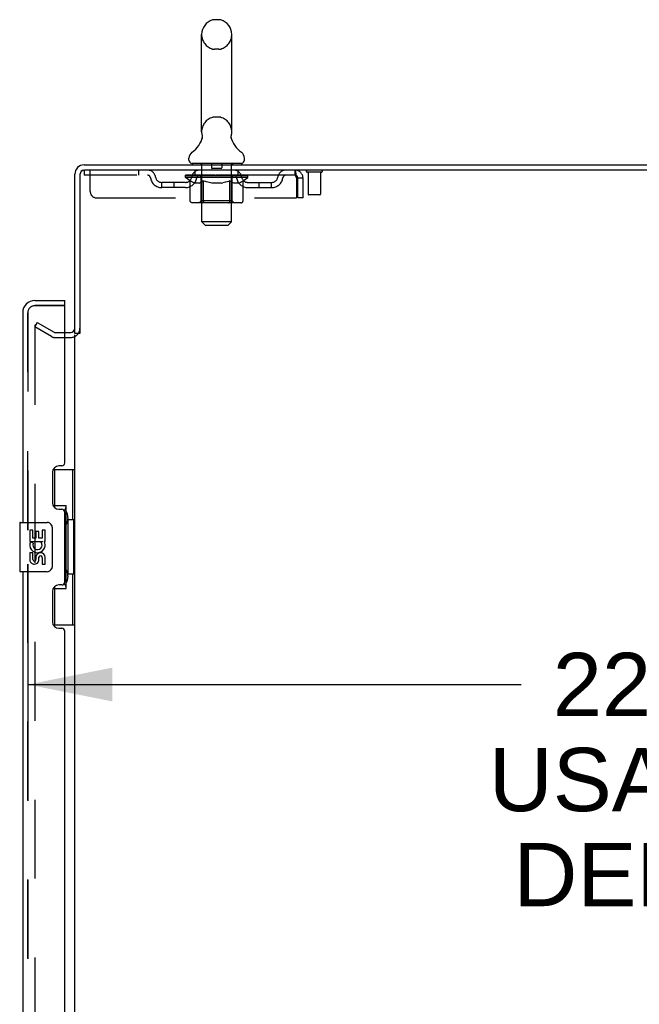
# Model space of a CAD drawing. Header units: inches. Extents: x 0 to 291, y 0 to 188.
# Tile 90 of 94: x 155 to 167, y 120 to 140. Entities that reach past the tile are written whole.
import ezdxf

# ---------------------------------------------------------------- set-up
doc = ezdxf.new("R2010")
doc.units = ezdxf.units.IN
doc.header["$LTSCALE"] = 16.01262
doc.header["$MEASUREMENT"] = 0
doc.linetypes.add('HIDDEN', pattern=[0.2, 0.1, -0.1])
doc.layers.get('0').update_dxf_attribs({"linetype": 'CONTINUOUS'})
for name, color, linetype in [('DEFAULT_2', 8, 'HIDDEN'), ('DIMENSIONS', 7, 'CONTINUOUS'), ('MASTER_DOOR_ASSEMBLY', 7, 'CONTINUOUS'), ('SLAVE_DOOR_ASSEMBLY', 7, 'CONTINUOUS')]:
    doc.layers.add(name, color=color, linetype=linetype)
doc.styles.get("Standard").update_dxf_attribs({"font": 'arial.ttf'})
doc.dimstyles.new('DIMSTYLE_1', dxfattribs={"dimtxt": 1.284435, "dimasz": 1.71258, "dimexe": 0.09, "dimexo": 0.07, "dimgap": 0.0375, "dimtad": 0, "dimtih": 1, "dimtoh": 1, "dimzin": 4, "dimdsep": 46, "dimtxsty": 'Standard', "dimblk": '_FILLED', "dimblk1": '_FILLED', "dimblk2": '_FILLED', "dimcen": 0.09, "dimadec": 3, "dimazin": 1, "dimtfac": 1, "dimtdec": 3, "dimtofl": 0, "dimtmove": 0, "dimatfit": 3, "dimldrblk": '_FILLED', "dimfxl": 0, "dimtolj": 1, "dimtzin": 4, "dimarcsym": 0})

# ---------------------------------------------------------------- blocks, each defined once
blk = doc.blocks.new('_FILLED')
at = {"color": 0, "linetype": 'ByBlock'}
blk.add_solid([(0, 0), (-1, 0.2), (-1, -0.2)], dxfattribs=at)
blk = doc.blocks.new('*D14')
at = {"layer": 'DIMENSIONS', "color": 2, "linetype": 'Continuous'}
for p, q in [((177.644, 130.633), (177.644, 124.628)), ((155.019, 127.758), (155.019, 124.628)), ((155.019, 126.169), (165.018, 126.169)), ((177.644, 126.169), (170.79, 126.169))]:
    blk.add_line(p, q, dxfattribs=at)
at = {"layer": 'DIMENSIONS', "color": 2, "linetype": 'Continuous', "xscale": 1.7125797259, "yscale": 1.7125797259, "zscale": 1.7125797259, "rotation": 180}
blk.add_blockref('_FILLED', (155.019, 126.169), dxfattribs=at)
at = {"layer": 'DIMENSIONS', "color": 2, "linetype": 'Continuous', "xscale": 1.7125797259, "yscale": 1.7125797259, "zscale": 1.7125797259}
blk.add_blockref('_FILLED', (177.644, 126.169), dxfattribs=at)
at = {"layer": 'DIMENSIONS', "color": 2, "linetype": 'Continuous', "insert": (167.904, 126.812), "char_height": 1.2844, "width": 7.06678, "attachment_point": 2, "line_spacing_factor": 0.9}
blk.add_mtext('22.63\\PUSABLE\\PDEPTH', dxfattribs=at)

msp = doc.modelspace()

# ---------------------------------------------------------------- linework, layer by layer
at = {"color": 7, "linetype": 'Continuous'}
for p, q in [((158.892, 139.652), (158.804, 139.652)), ((158.542, 137.377), (158.542, 139.352)), ((159.154, 137.377), (159.154, 139.352)), ((158.548, 137.234), (158.547, 137.229)), ((159.142, 137.283), (159.143, 137.288)), ((159.142, 137.278), (159.142, 137.283)), ((159.142, 137.273), (159.142, 137.278)), ((159.142, 137.268), (159.142, 137.273)), ((159.142, 137.263), (159.142, 137.268)), ((159.143, 137.258), (159.142, 137.263)), ((159.143, 137.293), (159.144, 137.298)), ((159.143, 137.288), (159.143, 137.293)), ((159.144, 137.253), (159.143, 137.258)), ((159.144, 137.248), (159.144, 137.253)), ((159.145, 137.244), (159.144, 137.248)), ((159.145, 137.303), (159.146, 137.307)), ((159.146, 137.24), (159.145, 137.244)), ((158.285, 136.806), (158.285, 136.845)), ((159.41, 136.806), (159.41, 136.845)), ((158.348, 136.737), (158.348, 136.707)), ((159.348, 136.737), (158.348, 136.737)), ((159.348, 136.737), (159.348, 136.707)), ((156.077, 133.29), (155.973, 133.29))]:
    msp.add_line(p, q, dxfattribs=at)
at = {"color": 3, "linetype": 'Continuous'}
for p, q in [((156.162, 136.707), (179.921, 136.707)), ((179.973, 136.603), (156.167, 136.603)), ((155.973, 133.29), (155.973, 136.518)), ((156.077, 136.513), (156.077, 133.289)), ((155.973, 60.155), (155.973, 133.259))]:
    msp.add_line(p, q, dxfattribs=at)
at = {"color": 7, "linetype": 'Continuous'}
for points in [[(158.55, 137.307), (158.551, 137.303), (158.552, 137.298), (158.553, 137.293), (158.553, 137.288), (158.553, 137.283), (158.554, 137.278), (158.554, 137.273), (158.554, 137.268), (158.553, 137.263), (158.553, 137.258), (158.552, 137.253), (158.551, 137.249), (158.55, 137.244), (158.549, 137.239), (158.548, 137.234)], [(159.144, 137.298), (159.145, 137.303), (159.146, 137.307)]]:
    msp.add_lwpolyline(points, dxfattribs=at)
for centre, radius, start, end in [((158.848, 139.352), 0.306, 105.6303, 180), ((158.804, 139.508), 0.144, 90, 105.6303), ((158.892, 139.508), 0.144, 74.3697, 90), ((158.848, 139.352), 0.306, 0, 74.3697), ((158.05, 137.393), 0.523, 304.6624, 347.2389), ((158.848, 137.377), 0.306, 180, 193.2053), ((159.646, 137.393), 0.523, 192.7611, 235.3376), ((158.848, 137.377), 0.306, 346.7947, 360), ((158.429, 136.845), 0.144, 124.6624, 180), ((158.354, 136.806), 0.069, 180, 265), ((159.341, 136.806), 0.069, 275, 360), ((159.267, 136.845), 0.144, 360, 55.3376), ((156.162, 136.518), 0.085, 97.5, 172.5)]:
    msp.add_arc(centre, radius, start, end, dxfattribs=at)
at = {"color": 3, "linetype": 'Continuous'}
for centre, radius, start, end in [((156.162, 136.518), 0.189, 90, 180), ((156.167, 136.513), 0.09, 90, 180), ((155.888, 133.396), 0.085, 270, 360)]:
    msp.add_arc(centre, radius, start, end, dxfattribs=at)
at = {"layer": 'DEFAULT_2', "color": 8, "linetype": 'HIDDEN'}
for p, q in [((158.892, 139.052), (158.804, 139.052)), ((158.892, 137.677), (158.804, 137.677)), ((156.16, 136.603), (156.16, 136.499)), ((156.16, 136.603), (156.167, 136.603)), ((156.285, 136.165), (156.285, 136.603)), ((157.26, 136.603), (157.26, 136.499)), ((158.41, 136.499), (158.41, 136.603)), ((158.528, 136.737), (158.528, 136.707)), ((158.548, 135.556), (158.548, 136.707)), ((158.743, 136.727), (158.743, 136.647)), ((158.943, 136.637), (158.753, 136.637)), ((158.953, 136.727), (158.953, 136.647)), ((159.148, 135.556), (159.148, 136.707)), ((159.168, 136.737), (159.168, 136.707)), ((159.285, 136.499), (159.285, 136.603)), ((160.431, 136.603), (160.431, 136.499)), ((160.433, 136.602), (160.431, 136.603)), ((160.431, 136.499), (156.16, 136.499)), ((158.215, 136.452), (158.215, 136.492)), ((158.215, 136.492), (158.521, 136.492)), ((158.311, 136.384), (158.215, 136.452)), ((159.481, 136.452), (158.215, 136.452)), ((158.216, 136.492), (158.216, 136.496)), ((158.336, 136.495), (158.216, 136.496)), ((158.224, 136.492), (158.224, 136.499)), ((158.233, 136.489), (158.233, 136.492)), ((158.233, 136.489), (159.463, 136.489)), ((158.242, 136.489), (158.242, 136.492)), ((158.243, 136.489), (158.243, 136.492)), ((158.253, 136.492), (158.253, 136.499)), ((158.269, 136.489), (158.269, 136.492)), ((158.271, 136.489), (158.271, 136.492)), ((158.299, 136.492), (158.299, 136.499)), ((158.311, 135.977), (158.311, 136.384)), ((158.311, 136.384), (158.326, 136.374)), ((158.314, 136.489), (158.314, 136.492)), ((158.317, 136.489), (158.317, 136.492)), ((158.336, 136.492), (158.336, 136.495)), ((158.363, 136.492), (158.363, 136.499)), ((158.364, 136.489), (158.364, 136.492)), ((158.365, 136.489), (158.365, 136.492)), ((158.368, 136.489), (158.368, 136.492)), ((158.375, 136.489), (158.375, 136.492)), ((158.375, 136.489), (158.375, 136.492)), ((158.378, 136.489), (158.378, 136.492)), ((158.382, 136.489), (158.382, 136.493)), ((158.386, 136.489), (158.386, 136.492)), ((158.4, 136.489), (158.4, 136.492)), ((158.419, 136.489), (158.419, 136.494)), ((158.419, 136.489), (158.419, 136.492)), ((158.439, 136.489), (158.439, 136.492)), ((158.441, 136.492), (158.441, 136.499)), ((158.45, 136.489), (158.45, 136.492)), ((158.455, 136.489), (158.455, 136.492)), ((158.464, 136.489), (158.464, 136.492)), ((158.475, 136.489), (158.475, 136.496)), ((158.491, 136.489), (158.491, 136.492)), ((158.494, 136.489), (158.494, 136.492)), ((158.521, 136.489), (158.521, 136.492)), ((158.588, 136.492), (158.526, 136.492)), ((158.531, 136.492), (158.531, 136.499)), ((158.535, 135.98), (158.535, 136.449)), ((158.538, 136.489), (158.538, 136.492)), ((158.543, 136.489), (158.543, 136.492)), ((158.549, 136.489), (158.549, 136.497)), ((158.553, 136.489), (158.553, 136.492)), ((158.564, 136.489), (158.564, 136.492)), ((158.588, 136.489), (158.588, 136.492)), ((158.663, 136.492), (158.604, 136.492)), ((158.624, 136.489), (158.624, 136.492)), ((158.631, 136.492), (158.631, 136.499)), ((158.635, 136.489), (158.635, 136.492)), ((158.637, 136.489), (158.637, 136.498)), ((158.64, 136.489), (158.64, 136.492)), ((158.648, 136.489), (158.648, 136.492)), ((158.663, 136.489), (158.663, 136.492)), ((158.743, 136.492), (158.689, 136.492)), ((158.702, 136.489), (158.702, 136.492)), ((158.733, 136.492), (158.848, 136.499)), ((158.738, 136.492), (158.738, 136.499)), ((158.738, 136.498), (158.738, 136.499)), ((158.738, 136.492), (158.738, 136.498)), ((158.738, 136.489), (158.738, 136.492)), ((158.742, 136.489), (158.742, 136.492)), ((158.743, 136.489), (158.743, 136.492)), ((158.744, 136.489), (158.744, 136.492)), ((158.827, 136.492), (158.779, 136.492)), ((158.784, 136.489), (158.784, 136.492)), ((158.827, 136.489), (158.827, 136.492)), ((158.845, 136.492), (158.845, 136.492)), ((158.845, 136.489), (158.845, 136.492)), ((158.845, 136.489), (158.845, 136.492)), ((158.848, 136.492), (158.848, 136.499)), ((158.848, 136.499), (158.962, 136.492)), ((158.85, 136.489), (158.85, 136.492)), ((158.85, 136.492), (158.851, 136.492)), ((158.851, 136.489), (158.851, 136.492)), ((158.869, 136.489), (158.869, 136.492)), ((158.869, 136.492), (158.917, 136.492)), ((158.911, 136.489), (158.911, 136.492)), ((158.952, 136.489), (158.952, 136.492)), ((158.952, 136.489), (158.952, 136.492)), ((158.952, 136.492), (159.007, 136.492)), ((158.953, 136.489), (158.953, 136.492)), ((158.957, 136.498), (158.958, 136.499)), ((158.957, 136.492), (158.957, 136.498)), ((158.957, 136.489), (158.957, 136.492)), ((158.958, 136.492), (158.958, 136.499)), ((158.994, 136.489), (158.994, 136.492)), ((159.033, 136.489), (159.033, 136.492)), ((159.033, 136.492), (159.092, 136.492)), ((159.048, 136.489), (159.048, 136.492)), ((159.056, 136.489), (159.056, 136.492)), ((159.058, 136.489), (159.058, 136.498)), ((159.061, 136.489), (159.061, 136.492)), ((159.064, 136.492), (159.064, 136.499)), ((159.072, 136.489), (159.072, 136.492)), ((159.108, 136.489), (159.108, 136.492)), ((159.108, 136.492), (159.17, 136.492)), ((159.132, 136.489), (159.132, 136.492)), ((159.143, 136.489), (159.143, 136.492)), ((159.147, 136.489), (159.147, 136.497)), ((159.153, 136.489), (159.153, 136.492)), ((159.158, 136.489), (159.158, 136.492)), ((159.161, 135.98), (159.161, 136.449)), ((159.164, 136.492), (159.164, 136.499)), ((159.175, 136.489), (159.175, 136.492)), ((159.175, 136.492), (159.376, 136.492)), ((159.202, 136.489), (159.202, 136.492)), ((159.205, 136.489), (159.205, 136.492)), ((159.221, 136.489), (159.221, 136.496)), ((159.232, 136.489), (159.232, 136.492)), ((159.241, 136.489), (159.241, 136.492)), ((159.245, 136.489), (159.245, 136.492)), ((159.255, 136.492), (159.255, 136.499)), ((159.256, 136.489), (159.256, 136.492)), ((159.277, 136.489), (159.277, 136.494)), ((159.277, 136.489), (159.277, 136.492)), ((159.295, 136.489), (159.295, 136.492)), ((159.31, 136.489), (159.31, 136.492)), ((159.314, 136.489), (159.314, 136.493)), ((159.317, 136.489), (159.317, 136.492)), ((159.321, 136.489), (159.321, 136.492)), ((159.321, 136.489), (159.321, 136.492)), ((159.328, 136.489), (159.328, 136.492)), ((159.331, 136.489), (159.331, 136.492)), ((159.332, 136.489), (159.332, 136.492)), ((159.333, 136.492), (159.333, 136.499)), ((159.379, 136.489), (159.379, 136.492)), ((159.382, 136.489), (159.382, 136.492)), ((159.382, 136.382), (159.481, 136.452)), ((159.396, 136.492), (159.396, 136.499)), ((159.425, 136.489), (159.425, 136.492)), ((159.427, 136.489), (159.427, 136.492)), ((159.443, 136.492), (159.443, 136.499)), ((159.453, 136.489), (159.453, 136.492)), ((159.454, 136.489), (159.454, 136.492)), ((159.463, 136.489), (159.463, 136.492)), ((159.472, 136.492), (159.472, 136.499)), ((159.481, 136.452), (159.481, 136.499)), ((160.459, 136.45), (160.464, 136.436)), ((160.464, 136.436), (160.464, 136.04)), ((160.494, 136.04), (160.494, 136.436)), ((160.598, 136.436), (160.494, 136.436)), ((160.598, 136.04), (160.598, 136.436)), ((160.969, 136.56), (160.685, 136.56)), ((160.703, 136.56), (160.703, 136.113)), ((160.951, 136.56), (160.951, 136.113)), ((157.733, 136.248), (157.733, 136.352)), ((158.216, 136.352), (157.733, 136.352)), ((158.216, 136.248), (157.733, 136.248)), ((157.983, 136.248), (157.983, 136.352)), ((158.341, 136.365), (158.326, 136.374)), ((158.356, 136.357), (158.341, 136.365)), ((158.37, 136.35), (158.355, 136.357)), ((158.384, 136.345), (158.37, 136.351)), ((158.399, 136.34), (158.384, 136.345)), ((158.492, 136.34), (158.399, 136.34)), ((158.492, 136.34), (158.507, 136.345)), ((158.521, 136.35), (158.507, 136.345)), ((158.535, 136.357), (158.521, 136.35)), ((158.55, 136.365), (158.535, 136.357)), ((158.564, 136.374), (158.549, 136.365)), ((158.579, 136.384), (158.564, 136.374)), ((158.579, 135.977), (158.579, 136.384)), ((158.579, 136.384), (158.608, 136.374)), ((158.637, 136.365), (158.608, 136.374)), ((158.665, 136.357), (158.637, 136.365)), ((158.693, 136.351), (158.665, 136.357)), ((158.721, 136.345), (158.693, 136.351)), ((158.749, 136.34), (158.721, 136.345)), ((158.947, 136.34), (158.749, 136.34)), ((158.947, 136.34), (158.974, 136.345)), ((159.002, 136.35), (158.974, 136.345)), ((159.03, 136.357), (159.002, 136.35)), ((159.058, 136.365), (159.029, 136.357)), ((159.086, 136.373), (159.057, 136.365)), ((159.114, 136.383), (159.085, 136.373)), ((159.114, 135.977), (159.114, 136.383)), ((159.114, 136.383), (159.128, 136.373)), ((159.142, 136.365), (159.128, 136.373)), ((159.156, 136.357), (159.142, 136.365)), ((159.17, 136.351), (159.156, 136.357)), ((159.183, 136.345), (159.169, 136.351)), ((159.196, 136.34), (159.183, 136.345)), ((159.3, 136.34), (159.196, 136.34)), ((159.3, 136.34), (159.314, 136.345)), ((159.327, 136.351), (159.314, 136.345)), ((159.341, 136.357), (159.327, 136.35)), ((159.354, 136.365), (159.34, 136.357)), ((159.368, 136.373), (159.354, 136.364)), ((159.382, 136.382), (159.368, 136.373)), ((159.382, 135.977), (159.382, 136.382)), ((159.479, 136.352), (159.962, 136.352)), ((159.479, 136.248), (159.962, 136.248)), ((159.712, 136.248), (159.712, 136.352)), ((159.962, 136.248), (159.962, 136.352)), ((156.41, 136.04), (160.464, 136.04)), ((160.598, 136.04), (160.494, 136.04)), ((160.941, 136.103), (160.713, 136.103)), ((159.339, 135.94), (158.354, 135.94)), ((158.535, 135.98), (158.495, 135.94)), ((159.161, 135.98), (158.535, 135.98)), ((159.098, 135.941), (159.1, 135.943)), ((159.1, 135.943), (159.103, 135.945)), ((159.103, 135.945), (159.105, 135.947)), ((159.109, 135.954), (159.111, 135.958)), ((159.111, 135.958), (159.112, 135.962)), ((159.161, 135.98), (159.2, 135.94)), ((158.617, 135.487), (158.548, 135.556)), ((159.148, 135.556), (158.548, 135.556)), ((158.617, 135.487), (159.079, 135.487)), ((159.079, 135.487), (159.148, 135.556)), ((155.212, 133.511), (155.16, 133.421)), ((155.16, 133.441), (155.16, 59.972)), ((155.5, 133.225), (155.16, 133.421)), ((155.212, 133.511), (155.552, 133.315)), ((155.569, 133.311), (155.888, 133.311)), ((155.569, 133.207), (155.888, 133.207))]:
    msp.add_line(p, q, dxfattribs=at)
for points in [[(160.433, 136.602), (160.436, 136.598), (160.438, 136.593), (160.44, 136.586), (160.443, 136.577), (160.445, 136.566), (160.447, 136.554), (160.45, 136.54), (160.452, 136.524), (160.454, 136.508), (160.457, 136.491), (160.459, 136.473), (160.462, 136.454), (160.464, 136.436)], [(160.438, 136.495), (160.436, 136.497), (160.433, 136.498), (160.431, 136.499)], [(160.438, 136.495), (160.44, 136.492), (160.443, 136.489), (160.445, 136.485), (160.447, 136.48), (160.45, 136.475), (160.452, 136.469), (160.454, 136.463), (160.457, 136.456), (160.459, 136.45)], [(158.354, 135.94), (158.349, 135.941), (158.344, 135.941), (158.339, 135.943), (158.334, 135.945), (158.329, 135.947), (158.325, 135.95), (158.321, 135.954), (158.318, 135.958), (158.315, 135.962), (158.313, 135.967), (158.312, 135.972), (158.311, 135.977)], [(158.6, 135.94), (158.598, 135.941), (158.595, 135.941), (158.593, 135.943), (158.59, 135.945), (158.588, 135.947), (158.586, 135.95), (158.584, 135.954), (158.582, 135.958), (158.581, 135.962), (158.58, 135.967), (158.579, 135.972), (158.579, 135.977)], [(159.093, 135.94), (159.095, 135.941), (159.098, 135.941)], [(159.105, 135.947), (159.107, 135.95), (159.109, 135.954)], [(159.112, 135.962), (159.113, 135.967), (159.114, 135.972), (159.114, 135.977)], [(159.113, 135.967), (159.114, 135.972), (159.114, 135.977)], [(159.339, 135.94), (159.344, 135.941), (159.349, 135.941), (159.354, 135.943), (159.359, 135.945), (159.364, 135.947), (159.368, 135.95), (159.372, 135.954), (159.375, 135.958), (159.378, 135.962), (159.38, 135.967), (159.381, 135.972), (159.382, 135.977)], [(155.178, 133.461), (155.176, 133.461), (155.174, 133.461), (155.172, 133.46), (155.17, 133.459), (155.169, 133.458), (155.167, 133.457), (155.165, 133.455), (155.164, 133.454), (155.163, 133.452), (155.162, 133.45), (155.161, 133.448), (155.161, 133.446), (155.16, 133.443), (155.16, 133.441)], [(155.185, 133.459), (155.184, 133.46), (155.182, 133.46), (155.18, 133.461), (155.178, 133.461), (155.178, 133.461)]]:
    msp.add_lwpolyline(points, dxfattribs=at)
for centre, radius, start, end in [((158.848, 139.352), 0.306, 180, 254.3697), ((158.848, 139.352), 0.306, 285.6303, 360), ((158.804, 139.196), 0.144, 254.3697, 270), ((158.892, 139.196), 0.144, 270, 285.6303), ((158.848, 137.377), 0.306, 105.6303, 180), ((158.804, 137.533), 0.144, 90, 105.6303), ((158.892, 137.533), 0.144, 74.3697, 90), ((158.848, 137.377), 0.306, 0, 74.3697), ((157.444, 136.436), 0.167, 8.0716, 90), ((158.505, 136.436), 0.167, 90, 171.9284), ((158.354, 136.806), 0.069, 265, 270), ((158.518, 136.707), 0.03, 0, 90), ((158.733, 136.727), 0.01, 0, 90), ((158.753, 136.647), 0.01, 180, 270), ((158.943, 136.647), 0.01, 270, 360), ((158.963, 136.727), 0.01, 90, 180), ((159.178, 136.707), 0.03, 90, 180), ((159.19, 136.436), 0.167, 8.0716, 90), ((159.341, 136.806), 0.069, 270, 275), ((160.252, 136.436), 0.167, 90, 171.9284), ((160.431, 136.436), 0.167, 0, 90), ((160.685, 136.581), 0.0215, 90, 270), ((160.969, 136.581), 0.0215, 270, 90), ((157.445, 136.436), 0.0625, 7.9863, 90), ((157.733, 136.477), 0.229, 187.9863, 270), ((157.733, 136.477), 0.125, 188.0716, 270), ((158.216, 136.477), 0.125, 270, 351.9284), ((158.216, 136.477), 0.229, 270, 352.0137), ((158.505, 136.436), 0.0625, 90, 172.0137), ((158.495, 136.449), 0.0398, 0, 90), ((159.2, 136.449), 0.0398, 90, 180), ((159.191, 136.436), 0.0625, 7.9863, 90), ((159.479, 136.477), 0.229, 187.9863, 270), ((159.479, 136.477), 0.125, 188.0716, 270), ((159.962, 136.477), 0.125, 270, 351.9284), ((159.962, 136.477), 0.229, 270, 352.0137), ((160.251, 136.436), 0.0625, 90, 172.0137), ((160.431, 136.436), 0.063, 0, 90), ((156.41, 136.165), 0.125, 180, 270), ((160.713, 136.113), 0.01, 180, 270), ((160.941, 136.113), 0.01, 270, 360), ((155.888, 133.396), 0.189, 270, 360), ((155.569, 133.344), 0.137, 240, 270), ((155.569, 133.344), 0.033, 240, 270)]:
    msp.add_arc(centre, radius, start, end, dxfattribs=at)
for centre, major_axis, ratio, start_param, end_param in [((158.848, 136.499), (0.633, 0.007), 0.05963, 9.249616, 9.431313), ((158.848, 136.499), (0.633, 0), 0.060556, -3.083241, -2.96706), ((158.848, 136.499), (0.633, 0.013), 0.05688, 2.791345, 2.965878), ((158.239, 136.487), (0.198, -0.002), 0.05963, 0.605815, 1.645666), ((158.17, 136.487), (0.198, 0.002), 0.05963, 0.25549, 1.295341), ((158.848, 136.499), (0.633, -0.007), 0.05963, -2.96643, -2.791898), ((158.17, 136.48), (0.198, 0.004), 0.05688, 1.20151, 1.294789), ((158.239, 136.48), (0.198, 0), 0.060556, 1.551758, 1.645036), ((158.195, 136.48), (0.198, 0.002), 0.05963, 1.170259, 1.376596), ((158.24, 136.482), (0.164, 0.002), 0.05963, 1.065228, 1.614276), ((158.22, 136.482), (0.164, 0.003), 0.05688, 0.890143, 1.43919), ((158.278, 136.482), (0.164, 0), 0.060556, 1.240391, 1.789438), ((158.848, 136.499), (0.633, 0.019), 0.052395, 2.616403, 2.790936), ((158.302, 136.487), (0.198, -0.004), 0.05688, 0.7809, 1.820751), ((158.167, 136.487), (0.198, 0.004), 0.05688, 0.080405, 1.120256), ((158.848, 136.499), (0.633, -0.013), 0.05688, -2.791345, -2.616812), ((158.167, 136.48), (0.198, 0.006), 0.052395, 1.026568, 1.119847), ((158.302, 136.48), (0.198, -0.002), 0.05963, 1.72692, 1.820198), ((158.22, 136.482), (0.164, 0.005), 0.052395, 0.715201, 1.264248), ((158.334, 136.482), (0.164, -0.002), 0.05963, 1.415553, 1.9646), ((158.848, 136.499), (0.633, 0.025), 0.046319, 2.441654, 2.616187), ((158.381, 136.487), (0.198, -0.006), 0.052395, 0.955842, 1.995693), ((158.184, 136.487), (0.198, 0.006), 0.052395, -0.094537, 0.945314), ((158.848, 136.499), (0.633, -0.019), 0.052395, -2.616403, -2.44187), ((158.184, 136.48), (0.198, 0.008), 0.046319, 0.851819, 0.945098), ((158.381, 136.48), (0.198, -0.004), 0.05688, 1.902006, 1.995284), ((158.238, 136.482), (0.164, 0.006), 0.046319, 0.540452, 1.089499), ((158.405, 136.482), (0.164, -0.003), 0.05688, 1.590638, 2.139686), ((158.195, 136.487), (0.198, 0), 0.060556, 0.430652, 0.777569), ((158.848, 136.499), (0.633, 0.029), 0.038841, 2.267123, 2.441656), ((158.474, 136.487), (0.198, -0.008), 0.046319, 1.130591, 2.170442), ((158.848, 136.499), (0.633, -0.025), 0.046319, -2.441654, -2.267121), ((158.221, 136.487), (0.198, 0.008), 0.046319, -0.269286, 0.770565), ((158.221, 136.48), (0.198, 0.009), 0.038841, 0.677289, 0.770567), ((158.474, 136.48), (0.198, -0.006), 0.052395, 2.076947, 2.170226), ((158.275, 136.482), (0.164, 0.008), 0.038841, 0.365921, 0.914969), ((158.49, 136.482), (0.164, -0.005), 0.052395, 1.76558, 2.314627), ((158.848, 136.499), (0.633, 0.033), 0.030195, 2.09281, 2.267343), ((158.579, 136.487), (0.198, -0.009), 0.038841, 1.305122, 2.344973), ((158.848, 136.499), (0.633, -0.029), 0.038841, -2.267123, -2.092591), ((158.277, 136.487), (0.198, 0.009), 0.038841, -0.443817, 0.596034), ((158.277, 136.48), (0.198, 0.01), 0.030195, 0.502975, 0.596254), ((158.579, 136.48), (0.198, -0.008), 0.046319, 2.251696, 2.344975), ((158.329, 136.482), (0.164, 0.009), 0.030195, 0.191608, 0.740655), ((158.585, 136.482), (0.164, -0.006), 0.046319, 1.940329, 2.489376), ((158.351, 136.487), (0.198, 0.01), 0.030195, -0.61813, 0.421721), ((158.848, 136.499), (0.633, 0.036), 0.020645, 1.918687, 2.09322), ((158.692, 136.487), (0.198, -0.01), 0.030195, 1.479435, 2.519286), ((158.848, 136.499), (0.633, -0.033), 0.030195, -2.09281, -1.918277), ((158.351, 136.48), (0.198, 0.011), 0.020645, 0.328852, 0.422131), ((158.692, 136.48), (0.198, -0.009), 0.038841, 2.426227, 2.519505), ((158.4, 136.482), (0.164, 0.009), 0.020645, 0.017485, 0.566532), ((158.688, 136.482), (0.164, -0.008), 0.038841, 2.11486, 2.663907), ((158.439, 136.487), (0.198, 0.011), 0.020645, -0.792253, 0.247598), ((158.848, 136.499), (0.633, 0.038), 0.010478, 1.744704, 1.919237), ((158.81, 136.487), (0.198, -0.011), 0.020645, 1.653558, 2.693409), ((158.848, 136.499), (0.633, -0.036), 0.020645, -1.918687, -1.744154), ((158.439, 136.48), (0.198, 0.012), 0.010478, 0.154869, 0.248148), ((158.81, 136.48), (0.198, -0.01), 0.030195, 2.60054, 2.693819), ((158.483, 136.482), (0.164, 0.01), 0.010478, 6.126688, 6.675735), ((158.797, 136.482), (0.164, -0.009), 0.030195, 2.289173, 2.83822), ((158.54, 136.487), (0.198, 0.012), 0.010478, -0.966236, -0.000846), ((158.929, 136.487), (0.198, -0.012), 0.010478, 1.827541, 2.867392), ((158.848, 136.499), (0.633, -0.038), 0.010478, -1.744704, -1.570171), ((158.929, 136.48), (0.198, -0.011), 0.020645, 2.774664, 2.867942), ((158.907, 136.482), (0.164, -0.009), 0.020645, 2.463296, 3.012344), ((158.767, 136.487), (0.198, 0.012), 0.010478, 0.274201, 1.314052), ((158.681, 136.482), (0.164, 0.01), 0.010478, -0.000483, 0.504314), ((158.651, 136.48), (0.198, 0.012), 0.010478, 0.099668, 0.192946), ((158.848, 136.499), (0.633, 0.038), 0.010478, -1.571421, -1.396888), ((159.045, 136.48), (0.198, -0.012), 0.010478, 2.948646, 3.041925), ((159.015, 136.482), (0.164, -0.01), 0.010478, 2.637279, 3.142076), ((158.886, 136.487), (0.198, 0.011), 0.020645, 0.448184, 1.488034), ((158.789, 136.482), (0.164, 0.009), 0.020645, 0.129249, 0.678296), ((158.767, 136.48), (0.198, 0.011), 0.020645, 0.273651, 0.366929), ((159.155, 136.487), (0.198, -0.012), 0.010478, -3.140747, -2.175357), ((158.848, 136.499), (0.633, 0.036), 0.020645, -1.397439, -1.222906), ((158.848, 136.499), (0.633, -0.038), 0.010478, 1.222355, 1.396888), ((159.004, 136.487), (0.198, 0.01), 0.030195, 0.622307, 1.662158), ((158.899, 136.482), (0.164, 0.009), 0.030195, 0.303372, 0.852419), ((159.212, 136.482), (0.164, -0.01), 0.010478, 2.749043, 3.29809), ((159.256, 136.487), (0.198, -0.011), 0.020645, 2.893995, 3.933846), ((158.886, 136.48), (0.198, 0.01), 0.030195, 0.447774, 0.541052), ((159.256, 136.48), (0.198, -0.012), 0.010478, 2.893445, 2.986723), ((158.848, 136.499), (0.633, 0.033), 0.030195, -1.223315, -1.048783), ((158.848, 136.499), (0.633, -0.036), 0.020645, 1.048373, 1.222906), ((159.117, 136.487), (0.198, 0.009), 0.038841, 0.79662, 1.836471), ((159.007, 136.482), (0.164, 0.008), 0.038841, 0.477686, 1.026733), ((159.296, 136.482), (0.164, -0.009), 0.020645, 2.57506, 3.124108), ((159.345, 136.487), (0.198, -0.01), 0.030195, 2.719872, 3.759723), ((159.221, 136.487), (0.198, 0.008), 0.046319, 0.971151, 2.011002), ((159.004, 136.48), (0.198, 0.009), 0.038841, 0.622087, 0.715366), ((159.345, 136.48), (0.198, -0.011), 0.020645, 2.719462, 2.812741), ((158.848, 136.499), (0.633, 0.029), 0.038841, -1.049002, -0.874469), ((158.848, 136.499), (0.633, -0.033), 0.030195, 0.87425, 1.048783), ((159.111, 136.482), (0.164, 0.006), 0.046319, 0.652216, 1.201263), ((159.315, 136.487), (0.198, 0.006), 0.052395, 1.1459, 2.185751), ((159.366, 136.482), (0.164, -0.009), 0.030195, 2.400937, 2.949985), ((159.419, 136.487), (0.198, -0.009), 0.038841, 2.545558, 3.585409), ((159.206, 136.482), (0.164, 0.005), 0.052395, 0.826965, 1.376012), ((159.117, 136.48), (0.198, 0.008), 0.046319, 0.796618, 0.889896), ((159.419, 136.48), (0.198, -0.01), 0.030195, 2.545339, 2.638617), ((159.394, 136.487), (0.198, 0.004), 0.05688, 1.320842, 2.360692), ((158.848, 136.499), (0.633, 0.025), 0.046319, -0.874471, -0.699939), ((158.848, 136.499), (0.633, -0.029), 0.038841, 0.699936, 0.874469), ((159.475, 136.487), (0.198, -0.008), 0.046319, 2.371028, 3.410879), ((159.421, 136.482), (0.164, -0.008), 0.038841, 2.226624, 2.775671), ((159.457, 136.487), (0.198, 0.002), 0.05963, 1.495927, 2.535778), ((159.291, 136.482), (0.164, 0.003), 0.05688, 1.001907, 1.550954), ((159.512, 136.487), (0.198, -0.006), 0.052395, 2.196279, 3.23613), ((159.221, 136.48), (0.198, 0.006), 0.052395, 0.971367, 1.064645), ((159.458, 136.482), (0.164, -0.006), 0.046319, 2.052093, 2.601141), ((159.501, 136.487), (0.198, 0), 0.060556, 1.671089, 2.71094), ((159.475, 136.48), (0.198, -0.009), 0.038841, 2.371026, 2.464304), ((159.529, 136.487), (0.198, -0.004), 0.05688, 2.021337, 3.061188), ((158.848, 136.499), (0.633, 0.019), 0.052395, -0.699723, -0.52519), ((158.848, 136.499), (0.633, -0.025), 0.046319, 0.525406, 0.699939), ((159.525, 136.487), (0.198, -0.002), 0.05963, 1.846251, 2.886102), ((159.362, 136.482), (0.164, 0.002), 0.05963, 1.176993, 1.72604), ((159.476, 136.482), (0.164, -0.005), 0.052395, 1.877344, 2.426392), ((159.417, 136.482), (0.164, 0), 0.060556, 1.352155, 1.901202), ((159.475, 136.482), (0.164, -0.003), 0.05688, 1.702402, 2.25145), ((159.456, 136.482), (0.164, -0.002), 0.05963, 1.527317, 2.076364), ((159.315, 136.48), (0.198, 0.004), 0.05688, 1.146309, 1.239587), ((159.512, 136.48), (0.198, -0.008), 0.046319, 2.196495, 2.289773), ((158.848, 136.499), (0.633, 0.013), 0.05688, -0.524781, -0.350248), ((158.848, 136.499), (0.633, -0.019), 0.052395, 0.350657, 0.52519), ((159.394, 136.48), (0.198, 0.002), 0.05963, 1.321394, 1.414673), ((159.529, 136.48), (0.198, -0.006), 0.052395, 2.021746, 2.115024), ((158.848, 136.499), (0.633, 0.007), 0.05963, -0.349695, -0.175162), ((158.848, 136.499), (0.633, -0.013), 0.05688, 0.175715, 0.350248), ((159.457, 136.48), (0.198, 0), 0.060556, 1.496556, 1.589835), ((159.525, 136.48), (0.198, -0.004), 0.05688, 1.846804, 1.940083), ((159.501, 136.48), (0.198, -0.002), 0.05963, 1.671719, 1.764997), ((158.848, 136.499), (0.633, 0), 0.060556, -0.174533, 0), ((158.848, 136.499), (0.633, -0.007), 0.05963, 0.000629, 0.175162)]:
    msp.add_ellipse(centre, major_axis=major_axis, ratio=ratio, start_param=start_param, end_param=end_param, dxfattribs=at)
at = {"layer": 'MASTER_DOOR_ASSEMBLY', "color": 3, "linetype": 'Continuous'}
for p, q in [((155.161, 133.957), (155.769, 133.957)), ((155.769, 130.664), (155.769, 133.833)), ((154.915, 133.71), (154.915, 129.457)), ((155.709, 130.604), (155.649, 130.604)), ((155.519, 130.474), (155.519, 129.854)), ((155.649, 129.724), (155.709, 129.724)), ((155.769, 128.249), (155.769, 129.664)), ((154.915, 128.457), (154.915, 107.957)), ((155.519, 128.059), (155.519, 127.439)), ((155.709, 128.189), (155.649, 128.189)), ((155.649, 127.309), (155.709, 127.309)), ((155.769, 109.164), (155.769, 127.249))]:
    msp.add_line(p, q, dxfattribs=at)
at = {"layer": 'MASTER_DOOR_ASSEMBLY', "color": 8, "linetype": 'HIDDEN'}
for p, q in [((155.749, 133.853), (155.161, 133.853)), ((155.019, 133.71), (155.019, 129.302)), ((155.019, 128.612), (155.019, 107.802))]:
    msp.add_line(p, q, dxfattribs=at)
at = {"layer": 'MASTER_DOOR_ASSEMBLY', "color": 7, "linetype": 'Continuous'}
for p, q in [((155.769, 133.853), (155.749, 133.853)), ((155.769, 133.853), (155.769, 133.957)), ((155.532, 130.532), (155.973, 130.532)), ((155.569, 129.752), (155.569, 130.532)), ((155.934, 129.507), (155.934, 130.532)), ((155.569, 129.797), (155.796, 129.797)), ((155.796, 128.117), (155.796, 129.797)), ((154.855, 129.442), (154.855, 128.472)), ((154.87, 129.457), (155.41, 129.457)), ((155.833, 129.557), (155.833, 129.537)), ((155.833, 129.507), (155.833, 128.407)), ((155.955, 129.507), (155.833, 129.507)), ((155.955, 128.407), (155.955, 129.507)), ((155.058, 129.302), (155.058, 129.072)), ((155.121, 129.302), (155.058, 129.302)), ((155.121, 129.135), (155.121, 129.302)), ((155.184, 129.271), (155.184, 129.135)), ((155.244, 129.271), (155.184, 129.271)), ((155.244, 129.135), (155.244, 129.271)), ((155.309, 129.302), (155.309, 129.135)), ((155.372, 129.302), (155.309, 129.302)), ((155.372, 129.072), (155.372, 129.302)), ((155.51, 129.357), (155.51, 128.557)), ((155.058, 129.072), (155.32, 129.072)), ((155.128, 129.036), (155.071, 129.061)), ((155.184, 129.135), (155.121, 129.135)), ((155.309, 129.135), (155.244, 129.135)), ((155.32, 129.072), (155.292, 129.053)), ((155.354, 129.072), (155.372, 129.072)), ((155.058, 128.841), (155.058, 128.705)), ((155.121, 128.841), (155.058, 128.841)), ((155.121, 128.705), (155.121, 128.841)), ((155.184, 128.747), (155.184, 128.705)), ((155.244, 128.685), (155.244, 128.754)), ((155.309, 128.747), (155.309, 128.611)), ((155.309, 128.611), (155.372, 128.611)), ((155.372, 128.611), (155.372, 128.747)), ((155.41, 128.457), (154.87, 128.457)), ((155.955, 128.407), (155.833, 128.407)), ((155.934, 127.382), (155.934, 128.407)), ((155.833, 128.376), (155.833, 128.356)), ((155.569, 127.382), (155.569, 128.161)), ((155.569, 128.117), (155.796, 128.117)), ((155.532, 127.382), (155.973, 127.382))]:
    msp.add_line(p, q, dxfattribs=at)
for points in [[(155.76, 129.696), (155.762, 129.699), (155.767, 129.708), (155.772, 129.715), (155.777, 129.723), (155.78, 129.73), (155.784, 129.736), (155.787, 129.742), (155.789, 129.748), (155.791, 129.753), (155.793, 129.757), (155.794, 129.762), (155.795, 129.766), (155.796, 129.77), (155.796, 129.773)], [(155.503, 129.393), (155.505, 129.387), (155.507, 129.381), (155.508, 129.375), (155.509, 129.369), (155.51, 129.363), (155.51, 129.357)], [(155.51, 128.557), (155.51, 128.55), (155.509, 128.544), (155.508, 128.538), (155.507, 128.532), (155.505, 128.526), (155.503, 128.52)], [(155.796, 128.14), (155.796, 128.144), (155.795, 128.147), (155.794, 128.151), (155.793, 128.156), (155.791, 128.16), (155.789, 128.166), (155.787, 128.171), (155.784, 128.177), (155.78, 128.184), (155.777, 128.19), (155.772, 128.198), (155.767, 128.206), (155.762, 128.214), (155.76, 128.218)]]:
    msp.add_lwpolyline(points, dxfattribs=at)
at = {"layer": 'MASTER_DOOR_ASSEMBLY', "color": 3, "linetype": 'Continuous'}
for centre, radius, start, end in [((155.161, 133.71), 0.246, 90, 180), ((155.749, 133.833), 0.02, 0, 90), ((155.649, 130.474), 0.13, 90, 180), ((155.709, 130.664), 0.06, 270, 360), ((155.649, 129.854), 0.13, 180, 270), ((155.709, 129.664), 0.06, 0, 90), ((155.709, 128.249), 0.06, 270, 360), ((155.649, 128.059), 0.13, 90, 180), ((155.649, 127.439), 0.13, 180, 270), ((155.709, 127.249), 0.06, 0, 90)]:
    msp.add_arc(centre, radius, start, end, dxfattribs=at)
at = {"layer": 'MASTER_DOOR_ASSEMBLY', "color": 8, "linetype": 'HIDDEN'}
msp.add_arc((155.161, 133.71), 0.142, 90, 180, dxfattribs=at)
at = {"layer": 'MASTER_DOOR_ASSEMBLY', "color": 7, "linetype": 'Continuous'}
for centre, radius, start, end in [((155.079, 133.567), 0.26, 87.373, 90), ((154.87, 129.442), 0.015, 90, 180), ((155.41, 129.357), 0.1, 21.205, 90), ((155.215, 128.999), 0.157, 156.5966, 341.8791), ((155.215, 128.999), 0.0943, 156.5966, 35.1122), ((155.215, 128.999), 0.157, 25.737, 27.8532), ((155.218, 128.999), 0.154, 341.4199, 26.1963), ((155.278, 128.747), 0.0943, 0, 180), ((155.152, 128.705), 0.0943, 180, 248.6704), ((155.152, 128.705), 0.0943, 248.6999, 347.4338), ((155.152, 128.705), 0.0314, 180, 0.0485), ((155.279, 128.742), 0.0362, 83.4285, 161.7628), ((155.278, 128.747), 0.0314, 0, 81.2295), ((154.87, 128.472), 0.015, 180, 270), ((155.41, 128.557), 0.1, 270, 338.7946)]:
    msp.add_arc(centre, radius, start, end, dxfattribs=at)
for centre, start_param, end_param in [((155.729, 129.547), -1.51401, -0.699287), ((155.729, 129.547), -2.442306, -1.627583), ((155.729, 128.366), -1.51401, -0.699287), ((155.729, 128.366), -2.442306, -1.627583)]:
    msp.add_ellipse(centre, major_axis=(0, 0.18), ratio=0.579493, start_param=start_param, end_param=end_param, dxfattribs=at)
at = {"layer": 'SLAVE_DOOR_ASSEMBLY', "color": 8, "linetype": 'HIDDEN'}
for p, q in [((155.161, 133.853), (155.749, 133.853)), ((155.019, 129.302), (155.019, 133.71)), ((155.019, 107.802), (155.019, 128.612))]:
    msp.add_line(p, q, dxfattribs=at)
msp.add_arc((155.161, 133.71), 0.142, 90, 180, dxfattribs=at)

# ---------------------------------------------------------------- dimensions: what is measured, and where the dimension line sits
at = {"layer": 'DIMENSIONS', "color": 2, "linetype": 'Continuous'}
dim = msp.add_linear_dim(base=(177.643865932, 126.169294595), p1=(155.018865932, 127.827808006), p2=(177.643865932, 130.702808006), text='<>\\PUSABLE\\PDEPTH', dimstyle='DIMSTYLE_1', dxfattribs=at)
dim.commit()
dim.dimension.update_dxf_attribs({"geometry": '*D14', "text_midpoint": (167.903900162, 124.242642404), "dimtype": 160})

doc.saveas('drawing.dxf')
